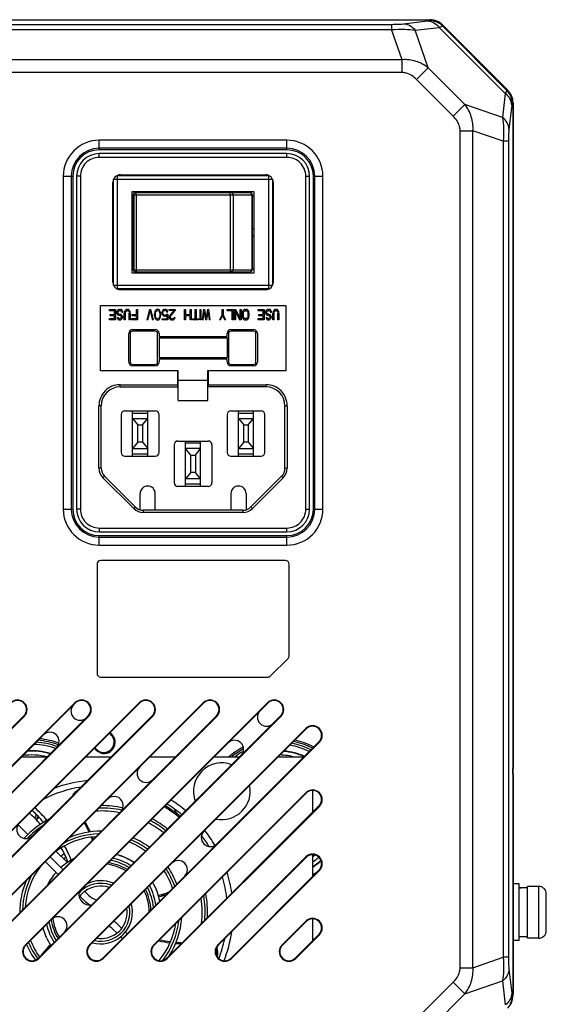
# Model space of a CAD drawing. Header units: millimetres. Extents: x 26 to 1030, y 460 to 962.
# Tile 15 of 15: x 913 to 983, y 532 to 662. Entities that reach past the tile are written whole.
import ezdxf

# ---------------------------------------------------------------- set-up
doc = ezdxf.new("R2010")
doc.units = ezdxf.units.MM
doc.header["$LTSCALE"] = 65.395
doc.layers.add('00_COMPONENTS', color=7, linetype='CONTINUOUS')

msp = doc.modelspace()

# ---------------------------------------------------------------- linework, layer by layer
at = {"layer": '00_COMPONENTS'}
for p, q in [((809.126, 662.45), (967.138, 662.45)), ((809.135, 662.422), (967.129, 662.422)), ((814.19, 661.836), (962.074, 661.836)), ((962.074, 661.836), (962.074, 661.139)), ((963.66, 661.905), (966.832, 662.285)), ((965.201, 661.051), (968.373, 661.432)), ((967.098, 662.349), (967.129, 662.422)), ((968.373, 661.432), (977.114, 652.691)), ((968.791, 661.648), (968.822, 661.721)), ((968.791, 661.648), (977.33, 653.109)), ((968.822, 661.721), (977.403, 653.139)), ((977.429, 653.153), (968.835, 661.747)), ((814.19, 661.139), (962.074, 661.139)), ((963.458, 657.153), (962.074, 661.139)), ((966.928, 656.078), (965.201, 661.051)), ((963.458, 657.153), (812.806, 657.153)), ((963.458, 655.456), (963.458, 657.153)), ((965.387, 654.537), (966.928, 656.078)), ((971.761, 651.246), (966.928, 656.078)), ((963.458, 655.456), (812.806, 655.456)), ((970.22, 649.705), (965.387, 654.537)), ((977.114, 652.691), (976.734, 649.519)), ((977.403, 653.139), (977.33, 653.109)), ((970.22, 649.705), (971.761, 651.246)), ((976.734, 649.519), (971.761, 651.246)), ((977.968, 651.15), (977.587, 647.978)), ((978.104, 651.446), (978.031, 651.416)), ((978.104, 651.446), (978.104, 533.453)), ((978.132, 651.456), (978.132, 563.45)), ((971.138, 647.776), (972.835, 647.776)), ((971.138, 537.124), (971.138, 647.776)), ((976.821, 646.391), (972.835, 647.776)), ((972.835, 537.124), (972.835, 647.776)), ((948.232, 646.515), (923.432, 646.515)), ((923.432, 645.25), (923.432, 646.515)), ((948.232, 645.25), (948.232, 646.515)), ((977.518, 646.391), (976.821, 646.391)), ((976.821, 646.391), (976.821, 538.508)), ((977.518, 646.391), (977.518, 538.508)), ((948.232, 645.446), (923.432, 645.446)), ((948.232, 645.25), (923.432, 645.25)), ((948.232, 644.75), (923.432, 644.75)), ((923.432, 644.25), (923.432, 644.75)), ((948.232, 644.25), (948.232, 644.75)), ((948.232, 644.25), (923.432, 644.25)), ((918.666, 641.75), (919.932, 641.75)), ((918.666, 641.75), (918.666, 597.75)), ((919.736, 641.75), (919.736, 597.75)), ((919.932, 641.75), (919.932, 597.75)), ((920.932, 641.75), (920.432, 641.75)), ((920.432, 641.75), (920.432, 597.75)), ((920.932, 641.75), (920.932, 597.75)), ((925.832, 641.85), (945.832, 641.85)), ((925.832, 626.85), (925.832, 641.85)), ((926.232, 641.95), (945.432, 641.95)), ((945.832, 626.85), (945.832, 641.85)), ((950.732, 641.75), (951.232, 641.75)), ((950.732, 597.75), (950.732, 641.75)), ((951.232, 597.75), (951.232, 641.75)), ((951.732, 641.75), (952.998, 641.75)), ((951.732, 597.75), (951.732, 641.75)), ((951.928, 597.75), (951.928, 641.75)), ((952.998, 597.75), (952.998, 641.75)), ((925.232, 627.75), (925.232, 640.95)), ((925.332, 641.35), (946.332, 641.35)), ((925.332, 627.35), (925.332, 641.35)), ((946.332, 641.35), (946.332, 627.35)), ((946.432, 640.95), (946.432, 627.75)), ((927.782, 639.75), (943.882, 639.75)), ((927.782, 628.95), (927.782, 639.75)), ((927.923, 639.3), (943.661, 639.3)), ((927.923, 629.4), (927.923, 639.3)), ((927.997, 639.3), (927.997, 629.4)), ((928.223, 639.6), (943.37, 639.6)), ((928.291, 639.6), (928.296, 639.6)), ((928.315, 639.3), (928.315, 629.4)), ((928.682, 639.75), (928.682, 639.6)), ((929.832, 639.6), (929.832, 639.75)), ((931.432, 639.75), (931.432, 639.6)), ((932.482, 639.6), (932.482, 639.75)), ((933.382, 639.6), (933.382, 639.75)), ((937.963, 639.7), (933.632, 639.7)), ((933.632, 639.6), (933.632, 639.7)), ((934.632, 639.7), (934.632, 639.75)), ((934.832, 639.7), (934.832, 639.75)), ((936.832, 639.7), (936.832, 639.75)), ((937.032, 639.7), (937.032, 639.75)), ((937.963, 639.7), (937.963, 639.6)), ((938.114, 639.6), (938.082, 639.75)), ((940.716, 639.3), (940.716, 629.4)), ((940.814, 639.6), (940.782, 639.75)), ((941.125, 639.3), (941.125, 629.4)), ((943.587, 639.3), (943.587, 629.4)), ((943.661, 639.3), (943.661, 629.4)), ((943.661, 639.15), (943.882, 639.15)), ((943.882, 639.75), (943.882, 628.95)), ((927.923, 638.05), (927.782, 638.05)), ((927.782, 634.85), (927.923, 634.85)), ((943.661, 634.85), (943.882, 634.85)), ((927.923, 633.85), (927.782, 633.85)), ((943.882, 633.85), (943.661, 633.85)), ((927.923, 630.65), (927.782, 630.65)), ((943.882, 628.95), (927.782, 628.95)), ((927.923, 629.4), (943.661, 629.4)), ((928.223, 629.1), (943.37, 629.1)), ((928.682, 629.1), (928.682, 628.95)), ((929.832, 628.95), (929.832, 629.1)), ((931.432, 629.1), (931.432, 628.95)), ((932.482, 629.1), (932.482, 628.95)), ((933.382, 629.1), (933.382, 628.95)), ((933.632, 629), (933.632, 629.1)), ((933.632, 629), (937.963, 629)), ((934.632, 629), (934.632, 628.95)), ((934.832, 628.95), (934.832, 629)), ((936.832, 628.95), (936.832, 629)), ((937.032, 629), (937.032, 628.95)), ((937.963, 629.1), (937.963, 629)), ((938.114, 629.1), (938.082, 628.95)), ((940.814, 629.1), (940.782, 628.95)), ((943.661, 629.55), (943.882, 629.55)), ((925.332, 627.35), (946.332, 627.35)), ((945.832, 626.85), (925.832, 626.85)), ((945.432, 626.75), (926.232, 626.75)), ((923.582, 624.65), (948.082, 624.65)), ((923.582, 616.05), (923.582, 624.65)), ((948.082, 624.625), (923.582, 624.625)), ((924.782, 624.15), (925.569, 624.15)), ((924.782, 623.971), (924.782, 624.15)), ((925.438, 623.971), (924.782, 623.971)), ((924.869, 623.494), (925.438, 623.494)), ((924.869, 623.316), (924.869, 623.494)), ((925.438, 623.494), (925.438, 623.971)), ((925.569, 624.15), (925.569, 622.75)), ((925.788, 623.941), (925.744, 623.822)), ((925.744, 623.673), (925.744, 623.822)), ((925.744, 623.673), (925.788, 623.554)), ((925.876, 624.06), (925.788, 623.941)), ((925.788, 623.554), (925.876, 623.435)), ((925.963, 624.12), (925.876, 624.06)), ((925.876, 623.792), (925.919, 623.882)), ((925.876, 623.792), (925.876, 623.703)), ((925.919, 623.614), (925.876, 623.703)), ((925.919, 623.882), (925.985, 623.941)), ((925.985, 623.554), (925.919, 623.614)), ((926.073, 624.15), (925.963, 624.12)), ((925.985, 623.941), (926.073, 623.971)), ((926.073, 623.524), (925.985, 623.554)), ((926.073, 624.15), (926.248, 624.15)), ((926.248, 623.971), (926.073, 623.971)), ((926.073, 623.524), (926.204, 623.524)), ((926.291, 623.494), (926.204, 623.524)), ((926.357, 624.12), (926.248, 624.15)), ((926.248, 623.971), (926.335, 623.941)), ((926.379, 623.435), (926.291, 623.494)), ((926.335, 623.941), (926.401, 623.852)), ((926.466, 624.031), (926.357, 624.12)), ((926.401, 623.852), (926.423, 623.762)), ((926.554, 623.762), (926.423, 623.762)), ((926.532, 623.882), (926.466, 624.031)), ((926.554, 623.762), (926.532, 623.882)), ((926.751, 623.822), (926.729, 623.673)), ((926.729, 622.75), (926.729, 623.673)), ((926.794, 623.941), (926.751, 623.822)), ((926.882, 624.06), (926.794, 623.941)), ((926.86, 623.673), (926.882, 623.792)), ((926.86, 623.673), (926.86, 622.75)), ((926.969, 624.12), (926.882, 624.06)), ((926.882, 623.792), (926.926, 623.882)), ((926.926, 623.882), (926.991, 623.941)), ((927.079, 624.15), (926.969, 624.12)), ((926.991, 623.941), (927.079, 623.971)), ((927.079, 624.15), (927.166, 624.15)), ((927.166, 623.971), (927.079, 623.971)), ((927.276, 624.12), (927.166, 624.15)), ((927.166, 623.971), (927.254, 623.941)), ((927.254, 623.941), (927.319, 623.882)), ((927.363, 624.06), (927.276, 624.12)), ((927.319, 623.882), (927.363, 623.792)), ((927.451, 623.941), (927.363, 624.06)), ((927.363, 623.792), (927.385, 623.673)), ((927.385, 622.75), (927.385, 623.673)), ((927.494, 623.822), (927.451, 623.941)), ((927.516, 623.673), (927.494, 623.822)), ((927.516, 623.673), (927.516, 622.75)), ((927.779, 623.494), (928.348, 623.494)), ((927.779, 623.316), (927.779, 623.494)), ((928.348, 624.15), (928.479, 624.15)), ((928.348, 623.494), (928.348, 624.15)), ((928.479, 624.15), (928.479, 622.75)), ((930.054, 624.15), (929.704, 622.75)), ((929.835, 622.75), (930.141, 623.971)), ((930.054, 624.15), (930.229, 624.15)), ((930.141, 623.971), (930.448, 622.75)), ((930.579, 622.75), (930.229, 624.15)), ((930.776, 623.733), (930.754, 623.584)), ((930.754, 623.316), (930.754, 623.584)), ((930.798, 623.822), (930.776, 623.733)), ((930.841, 623.941), (930.798, 623.822)), ((930.907, 624.031), (930.841, 623.941)), ((930.863, 623.554), (930.885, 623.733)), ((930.863, 623.345), (930.863, 623.554)), ((930.885, 623.733), (930.973, 623.911)), ((931.016, 624.12), (930.907, 624.031)), ((930.973, 623.911), (931.038, 623.971)), ((931.148, 624.15), (931.016, 624.12)), ((931.038, 623.971), (931.148, 624.001)), ((931.279, 624.12), (931.148, 624.15)), ((931.148, 624.001), (931.257, 623.971)), ((931.257, 623.971), (931.323, 623.911)), ((931.388, 624.031), (931.279, 624.12)), ((931.323, 623.911), (931.41, 623.733)), ((931.454, 623.941), (931.388, 624.031)), ((931.41, 623.733), (931.432, 623.554)), ((931.432, 623.554), (931.432, 623.345)), ((931.498, 623.822), (931.454, 623.941)), ((931.519, 623.733), (931.498, 623.822)), ((931.541, 623.584), (931.519, 623.733)), ((931.541, 623.584), (931.541, 623.316)), ((931.76, 623.911), (931.716, 623.762)), ((931.716, 623.643), (931.716, 623.762)), ((931.716, 623.643), (931.76, 623.494)), ((931.826, 624.031), (931.76, 623.911)), ((931.76, 623.494), (931.826, 623.375)), ((931.935, 624.12), (931.826, 624.031)), ((931.826, 623.733), (931.848, 623.822)), ((931.826, 623.733), (931.826, 623.673)), ((931.848, 623.584), (931.826, 623.673)), ((931.848, 623.822), (931.891, 623.911)), ((931.891, 623.494), (931.848, 623.584)), ((931.891, 623.911), (931.957, 623.971)), ((931.957, 623.435), (931.891, 623.494)), ((932.044, 624.15), (931.935, 624.12)), ((931.957, 623.971), (932.044, 624.001)), ((932.044, 624.15), (932.176, 624.15)), ((932.176, 624.001), (932.044, 624.001)), ((932.285, 624.12), (932.176, 624.15)), ((932.176, 624.001), (932.263, 623.971)), ((932.263, 623.971), (932.329, 623.911)), ((932.351, 623.524), (932.263, 623.435)), ((932.394, 624.031), (932.285, 624.12)), ((932.329, 623.911), (932.373, 623.792)), ((932.351, 623.524), (932.504, 623.524)), ((932.504, 623.792), (932.373, 623.792)), ((932.46, 623.911), (932.394, 624.031)), ((932.504, 623.792), (932.46, 623.911)), ((932.504, 623.524), (932.504, 622.75)), ((932.679, 624.15), (933.466, 624.15)), ((932.679, 624.001), (932.679, 624.15)), ((933.291, 624.001), (932.679, 624.001)), ((933.291, 624.001), (932.744, 623.345)), ((932.854, 623.256), (933.466, 624.001)), ((933.466, 624.15), (933.466, 624.001)), ((934.691, 624.15), (934.823, 624.15)), ((934.691, 622.75), (934.691, 624.15)), ((934.823, 624.15), (934.823, 623.494)), ((934.823, 623.494), (935.435, 623.494)), ((935.435, 624.15), (935.566, 624.15)), ((935.435, 623.494), (935.435, 624.15)), ((935.566, 624.15), (935.566, 622.75)), ((936.091, 624.15), (936.223, 624.15)), ((936.091, 622.899), (936.091, 624.15)), ((936.223, 624.15), (936.223, 622.899)), ((936.748, 624.15), (936.879, 624.15)), ((936.748, 622.75), (936.748, 624.15)), ((936.879, 624.15), (936.879, 622.75)), ((937.229, 624.15), (937.054, 622.75)), ((937.185, 622.75), (937.316, 623.822)), ((937.229, 624.15), (937.404, 624.15)), ((937.316, 623.822), (937.491, 622.75)), ((937.579, 623.018), (937.404, 624.15)), ((937.754, 624.15), (937.579, 623.018)), ((937.666, 622.75), (937.841, 623.822)), ((937.754, 624.15), (937.929, 624.15)), ((937.841, 623.822), (937.973, 622.75)), ((938.104, 622.75), (937.929, 624.15)), ((939.679, 624.15), (939.81, 624.15)), ((939.679, 623.435), (939.679, 624.15)), ((939.81, 624.15), (939.81, 623.435)), ((940.335, 624.15), (941.123, 624.15)), ((940.335, 623.971), (940.335, 624.15)), ((940.991, 623.971), (940.335, 623.971)), ((940.991, 622.75), (940.991, 623.971)), ((941.123, 624.15), (941.123, 622.75)), ((941.298, 624.15), (941.494, 624.15)), ((941.298, 622.75), (941.298, 624.15)), ((941.429, 623.941), (941.429, 622.75)), ((941.429, 623.941), (941.976, 622.75)), ((942.041, 622.928), (941.494, 624.15)), ((942.041, 624.15), (942.173, 624.15)), ((942.041, 622.928), (942.041, 624.15)), ((942.173, 624.15), (942.173, 622.75)), ((942.369, 623.822), (942.348, 623.673)), ((942.348, 623.226), (942.348, 623.673)), ((942.413, 623.941), (942.369, 623.822)), ((942.501, 624.06), (942.413, 623.941)), ((942.479, 623.673), (942.501, 623.792)), ((942.479, 623.226), (942.479, 623.673)), ((942.588, 624.12), (942.501, 624.06)), ((942.501, 623.792), (942.544, 623.882)), ((942.544, 623.882), (942.61, 623.941)), ((942.698, 624.15), (942.588, 624.12)), ((942.61, 623.941), (942.698, 623.971)), ((942.698, 624.15), (942.873, 624.15)), ((942.698, 623.971), (942.873, 623.971)), ((942.982, 624.12), (942.873, 624.15)), ((942.873, 623.971), (942.96, 623.941)), ((942.96, 623.941), (943.026, 623.882)), ((943.069, 624.06), (942.982, 624.12)), ((943.026, 623.882), (943.069, 623.792)), ((943.157, 623.941), (943.069, 624.06)), ((943.069, 623.792), (943.091, 623.673)), ((943.091, 623.673), (943.091, 623.226)), ((943.201, 623.822), (943.157, 623.941)), ((943.223, 623.673), (943.201, 623.822)), ((943.223, 623.673), (943.223, 623.226)), ((944.448, 624.15), (945.235, 624.15)), ((944.448, 623.971), (944.448, 624.15)), ((945.104, 623.971), (944.448, 623.971)), ((944.535, 623.494), (945.104, 623.494)), ((944.535, 623.316), (944.535, 623.494)), ((945.104, 623.494), (945.104, 623.971)), ((945.235, 624.15), (945.235, 622.75)), ((945.454, 623.941), (945.41, 623.822)), ((945.41, 623.673), (945.41, 623.822)), ((945.41, 623.673), (945.454, 623.554)), ((945.541, 624.06), (945.454, 623.941)), ((945.454, 623.554), (945.541, 623.435)), ((945.629, 624.12), (945.541, 624.06)), ((945.541, 623.792), (945.585, 623.882)), ((945.541, 623.792), (945.541, 623.703)), ((945.585, 623.614), (945.541, 623.703)), ((945.585, 623.882), (945.651, 623.941)), ((945.651, 623.554), (945.585, 623.614)), ((945.738, 624.15), (945.629, 624.12)), ((945.651, 623.941), (945.738, 623.971)), ((945.738, 623.524), (945.651, 623.554)), ((945.738, 624.15), (945.913, 624.15)), ((945.913, 623.971), (945.738, 623.971)), ((945.738, 623.524), (945.869, 623.524)), ((945.957, 623.494), (945.869, 623.524)), ((946.023, 624.12), (945.913, 624.15)), ((945.913, 623.971), (946.001, 623.941)), ((946.044, 623.435), (945.957, 623.494)), ((946.001, 623.941), (946.066, 623.852)), ((946.132, 624.031), (946.023, 624.12)), ((946.066, 623.852), (946.088, 623.762)), ((946.219, 623.762), (946.088, 623.762)), ((946.198, 623.882), (946.132, 624.031)), ((946.219, 623.762), (946.198, 623.882)), ((946.416, 623.822), (946.394, 623.673)), ((946.394, 622.75), (946.394, 623.673)), ((946.46, 623.941), (946.416, 623.822)), ((946.548, 624.06), (946.46, 623.941)), ((946.526, 623.673), (946.548, 623.792)), ((946.526, 623.673), (946.526, 622.75)), ((946.635, 624.12), (946.548, 624.06)), ((946.548, 623.792), (946.591, 623.882)), ((946.591, 623.882), (946.657, 623.941)), ((946.744, 624.15), (946.635, 624.12)), ((946.657, 623.941), (946.744, 623.971)), ((946.744, 624.15), (946.832, 624.15)), ((946.832, 623.971), (946.744, 623.971)), ((946.941, 624.12), (946.832, 624.15)), ((946.832, 623.971), (946.919, 623.941)), ((946.919, 623.941), (946.985, 623.882)), ((947.029, 624.06), (946.941, 624.12)), ((946.985, 623.882), (947.029, 623.792)), ((947.116, 623.941), (947.029, 624.06)), ((947.029, 623.792), (947.051, 623.673)), ((947.051, 622.75), (947.051, 623.673)), ((947.16, 623.822), (947.116, 623.941)), ((947.182, 623.673), (947.16, 623.822)), ((947.182, 623.673), (947.182, 622.75)), ((948.082, 624.65), (948.082, 616.05)), ((924.782, 622.928), (925.438, 622.928)), ((924.782, 622.75), (924.782, 622.928)), ((925.569, 622.75), (924.782, 622.75)), ((925.438, 623.316), (924.869, 623.316)), ((925.438, 622.928), (925.438, 623.316)), ((925.81, 623.077), (925.941, 623.077)), ((925.81, 623.077), (925.832, 622.988)), ((925.832, 622.988), (925.898, 622.869)), ((925.876, 623.435), (925.963, 623.375)), ((925.898, 622.869), (925.985, 622.779)), ((925.963, 623.018), (925.941, 623.077)), ((925.963, 623.375), (926.073, 623.345)), ((926.007, 622.958), (925.963, 623.018)), ((925.985, 622.779), (926.094, 622.75)), ((926.073, 622.928), (926.007, 622.958)), ((926.204, 623.345), (926.073, 623.345)), ((926.073, 622.928), (926.204, 622.928)), ((926.204, 622.75), (926.094, 622.75)), ((926.204, 623.345), (926.269, 623.316)), ((926.269, 622.958), (926.204, 622.928)), ((926.204, 622.75), (926.291, 622.779)), ((926.269, 623.316), (926.335, 623.256)), ((926.335, 623.018), (926.269, 622.958)), ((926.291, 622.779), (926.379, 622.839)), ((926.335, 623.256), (926.357, 623.167)), ((926.357, 623.107), (926.335, 623.018)), ((926.357, 623.107), (926.357, 623.167)), ((926.466, 623.316), (926.379, 623.435)), ((926.379, 622.839), (926.466, 622.958)), ((926.488, 623.197), (926.466, 623.316)), ((926.466, 622.958), (926.488, 623.077)), ((926.488, 623.197), (926.488, 623.077)), ((926.86, 622.75), (926.729, 622.75)), ((927.516, 622.75), (927.385, 622.75)), ((927.691, 622.928), (928.348, 622.928)), ((927.691, 622.75), (927.691, 622.928)), ((928.479, 622.75), (927.691, 622.75)), ((928.348, 623.316), (927.779, 623.316)), ((928.348, 622.928), (928.348, 623.316)), ((929.835, 622.75), (929.704, 622.75)), ((930.579, 622.75), (930.448, 622.75)), ((930.754, 623.316), (930.776, 623.167)), ((930.776, 623.167), (930.798, 623.077)), ((930.798, 623.077), (930.841, 622.958)), ((930.841, 622.958), (930.907, 622.869)), ((930.885, 623.167), (930.863, 623.345)), ((930.973, 622.988), (930.885, 623.167)), ((930.907, 622.869), (931.016, 622.779)), ((931.038, 622.928), (930.973, 622.988)), ((931.016, 622.779), (931.148, 622.75)), ((931.148, 622.899), (931.038, 622.928)), ((931.257, 622.928), (931.148, 622.899)), ((931.148, 622.75), (931.279, 622.779)), ((931.323, 622.988), (931.257, 622.928)), ((931.279, 622.779), (931.388, 622.869)), ((931.41, 623.167), (931.323, 622.988)), ((931.388, 622.869), (931.454, 622.958)), ((931.432, 623.345), (931.41, 623.167)), ((931.454, 622.958), (931.498, 623.077)), ((931.498, 623.077), (931.519, 623.167)), ((931.519, 623.167), (931.541, 623.316)), ((931.76, 622.899), (932.394, 622.899)), ((931.76, 622.75), (931.76, 622.899)), ((932.504, 622.75), (931.76, 622.75)), ((931.826, 623.375), (931.935, 623.286)), ((931.935, 623.286), (932.044, 623.256)), ((932.044, 623.405), (931.957, 623.435)), ((932.044, 623.405), (932.176, 623.405)), ((932.176, 623.256), (932.044, 623.256)), ((932.263, 623.435), (932.176, 623.405)), ((932.176, 623.256), (932.285, 623.286)), ((932.285, 623.286), (932.394, 623.375)), ((932.394, 622.899), (932.394, 623.375)), ((932.701, 623.256), (932.679, 623.137)), ((932.679, 623.077), (932.679, 623.137)), ((932.679, 623.077), (932.701, 622.958)), ((932.744, 623.345), (932.701, 623.256)), ((932.701, 622.958), (932.788, 622.839)), ((932.788, 622.839), (932.876, 622.779)), ((932.81, 623.137), (932.854, 623.256)), ((932.81, 623.137), (932.81, 623.077)), ((932.854, 622.988), (932.81, 623.077)), ((932.919, 622.928), (932.854, 622.988)), ((932.876, 622.779), (933.007, 622.75)), ((933.029, 622.899), (932.919, 622.928)), ((933.094, 622.75), (933.007, 622.75)), ((933.029, 622.899), (933.116, 622.899)), ((933.094, 622.75), (933.248, 622.779)), ((933.226, 622.928), (933.116, 622.899)), ((933.291, 622.988), (933.226, 622.928)), ((933.248, 622.779), (933.335, 622.839)), ((933.335, 623.077), (933.291, 622.988)), ((933.335, 623.077), (933.444, 623.077)), ((933.335, 622.839), (933.423, 622.958)), ((933.423, 622.958), (933.444, 623.077)), ((934.823, 622.75), (934.691, 622.75)), ((935.435, 623.316), (934.823, 623.316)), ((934.823, 623.316), (934.823, 622.75)), ((935.435, 622.75), (935.435, 623.316)), ((935.566, 622.75), (935.435, 622.75)), ((935.741, 622.899), (936.091, 622.899)), ((935.741, 622.75), (935.741, 622.899)), ((936.573, 622.75), (935.741, 622.75)), ((936.223, 622.899), (936.573, 622.899)), ((936.573, 622.899), (936.573, 622.75)), ((936.879, 622.75), (936.748, 622.75)), ((937.185, 622.75), (937.054, 622.75)), ((937.666, 622.75), (937.491, 622.75)), ((938.104, 622.75), (937.973, 622.75)), ((939.679, 623.435), (939.329, 622.75)), ((939.46, 622.75), (939.329, 622.75)), ((939.46, 622.75), (939.744, 623.316)), ((939.744, 623.316), (940.029, 622.75)), ((940.16, 622.75), (939.81, 623.435)), ((940.16, 622.75), (940.029, 622.75)), ((941.123, 622.75), (940.991, 622.75)), ((941.429, 622.75), (941.298, 622.75)), ((942.173, 622.75), (941.976, 622.75)), ((942.348, 623.226), (942.369, 623.077)), ((942.369, 623.077), (942.413, 622.958)), ((942.413, 622.958), (942.501, 622.839)), ((942.501, 623.107), (942.479, 623.226)), ((942.544, 623.018), (942.501, 623.107)), ((942.501, 622.839), (942.588, 622.779)), ((942.61, 622.958), (942.544, 623.018)), ((942.588, 622.779), (942.698, 622.75)), ((942.698, 622.928), (942.61, 622.958)), ((942.873, 622.928), (942.698, 622.928)), ((942.873, 622.75), (942.698, 622.75)), ((942.96, 622.958), (942.873, 622.928)), ((942.873, 622.75), (942.982, 622.779)), ((943.026, 623.018), (942.96, 622.958)), ((942.982, 622.779), (943.069, 622.839)), ((943.069, 623.107), (943.026, 623.018)), ((943.091, 623.226), (943.069, 623.107)), ((943.069, 622.839), (943.157, 622.958)), ((943.157, 622.958), (943.201, 623.077)), ((943.201, 623.077), (943.223, 623.226)), ((944.448, 622.928), (945.104, 622.928)), ((944.448, 622.75), (944.448, 622.928)), ((945.235, 622.75), (944.448, 622.75)), ((945.104, 623.316), (944.535, 623.316)), ((945.104, 622.928), (945.104, 623.316)), ((945.476, 623.077), (945.607, 623.077)), ((945.476, 623.077), (945.498, 622.988)), ((945.498, 622.988), (945.563, 622.869)), ((945.541, 623.435), (945.629, 623.375)), ((945.563, 622.869), (945.651, 622.779)), ((945.629, 623.018), (945.607, 623.077)), ((945.629, 623.375), (945.738, 623.345)), ((945.673, 622.958), (945.629, 623.018)), ((945.651, 622.779), (945.76, 622.75)), ((945.738, 622.928), (945.673, 622.958)), ((945.869, 623.345), (945.738, 623.345)), ((945.738, 622.928), (945.869, 622.928)), ((945.869, 622.75), (945.76, 622.75)), ((945.869, 623.345), (945.935, 623.316)), ((945.935, 622.958), (945.869, 622.928)), ((945.869, 622.75), (945.957, 622.779)), ((945.935, 623.316), (946.001, 623.256)), ((946.001, 623.018), (945.935, 622.958)), ((945.957, 622.779), (946.044, 622.839)), ((946.001, 623.256), (946.023, 623.167)), ((946.023, 623.107), (946.001, 623.018)), ((946.023, 623.107), (946.023, 623.167)), ((946.132, 623.316), (946.044, 623.435)), ((946.044, 622.839), (946.132, 622.958)), ((946.154, 623.197), (946.132, 623.316)), ((946.132, 622.958), (946.154, 623.077)), ((946.154, 623.197), (946.154, 623.077)), ((946.526, 622.75), (946.394, 622.75)), ((947.182, 622.75), (947.051, 622.75)), ((927.332, 617.175), (927.332, 620.975)), ((927.532, 620.975), (927.532, 617.175)), ((927.832, 621.475), (930.832, 621.475)), ((930.832, 621.275), (927.832, 621.275)), ((931.132, 617.175), (931.132, 620.975)), ((931.332, 620.975), (931.332, 620.575)), ((940.332, 620.575), (940.332, 620.975)), ((940.532, 620.975), (940.532, 617.175)), ((940.832, 621.475), (943.832, 621.475)), ((943.832, 621.275), (940.832, 621.275)), ((944.132, 617.175), (944.132, 620.975)), ((944.332, 620.975), (944.332, 617.175)), ((931.332, 620.575), (940.332, 620.575)), ((931.332, 620.375), (940.332, 620.375)), ((931.332, 620.375), (931.332, 617.775)), ((940.332, 620.375), (940.332, 617.775)), ((931.332, 617.775), (940.332, 617.775)), ((940.332, 617.575), (931.332, 617.575)), ((931.332, 617.575), (931.332, 617.175)), ((940.332, 617.175), (940.332, 617.575)), ((923.582, 616.075), (933.882, 616.075)), ((933.882, 616.05), (923.582, 616.05)), ((927.832, 616.875), (930.832, 616.875)), ((930.832, 616.675), (927.832, 616.675)), ((933.832, 613.9), (933.832, 616.05)), ((933.882, 612.125), (933.882, 616.075)), ((937.782, 616.075), (948.082, 616.075)), ((937.782, 612.125), (937.782, 616.075)), ((948.082, 616.05), (937.782, 616.05)), ((937.832, 616.05), (937.832, 613.9)), ((940.832, 616.875), (943.832, 616.875)), ((943.832, 616.675), (940.832, 616.675)), ((933.882, 614.775), (937.782, 614.775)), ((926.182, 614.2), (933.832, 614.2)), ((926.182, 613.9), (926.182, 614.2)), ((926.182, 613.9), (933.832, 613.9)), ((937.832, 614.2), (945.482, 614.2)), ((945.482, 613.9), (937.832, 613.9)), ((945.482, 613.9), (945.482, 614.2)), ((933.882, 612.125), (937.782, 612.125)), ((923.682, 611.4), (923.382, 611.4)), ((923.382, 603.171), (923.382, 611.4)), ((923.682, 603.171), (923.682, 611.4)), ((926.832, 610.75), (930.832, 610.75)), ((927.832, 604.75), (927.832, 610.75)), ((929.832, 604.75), (929.832, 610.75)), ((940.832, 610.75), (944.832, 610.75)), ((941.832, 604.75), (941.832, 610.75)), ((943.832, 604.75), (943.832, 610.75)), ((947.982, 611.4), (948.282, 611.4)), ((947.982, 603.171), (947.982, 611.4)), ((948.282, 611.4), (948.282, 603.171)), ((926.332, 610.25), (926.332, 605.25)), ((927.832, 610.45), (929.832, 610.45)), ((927.832, 609.75), (929.832, 609.75)), ((927.832, 609.75), (928.532, 608.9)), ((929.132, 608.9), (929.832, 609.75)), ((931.332, 605.25), (931.332, 610.25)), ((940.332, 610.25), (940.332, 605.25)), ((941.832, 610.45), (943.832, 610.45)), ((941.832, 609.75), (943.832, 609.75)), ((941.832, 609.75), (942.532, 608.9)), ((943.132, 608.9), (943.832, 609.75)), ((945.332, 605.25), (945.332, 610.25)), ((928.532, 608.9), (929.132, 608.9)), ((928.532, 606.6), (928.532, 608.9)), ((929.132, 608.9), (929.132, 606.6)), ((942.532, 608.9), (943.132, 608.9)), ((942.532, 606.6), (942.532, 608.9)), ((943.132, 608.9), (943.132, 606.6)), ((928.532, 606.6), (927.832, 605.75)), ((929.132, 606.6), (928.532, 606.6)), ((929.132, 606.6), (929.832, 605.75)), ((933.832, 606.75), (937.832, 606.75)), ((934.832, 600.75), (934.832, 606.75)), ((936.832, 600.75), (936.832, 606.75)), ((942.532, 606.6), (941.832, 605.75)), ((943.132, 606.6), (942.532, 606.6)), ((943.132, 606.6), (943.832, 605.75)), ((927.832, 605.75), (929.832, 605.75)), ((933.332, 606.25), (933.332, 601.25)), ((936.832, 606.45), (934.832, 606.45)), ((936.832, 605.75), (934.832, 605.75)), ((935.532, 604.9), (934.832, 605.75)), ((936.132, 604.9), (936.832, 605.75)), ((938.332, 606.25), (938.332, 601.25)), ((941.832, 605.75), (943.832, 605.75)), ((926.832, 604.75), (930.832, 604.75)), ((927.832, 605.05), (929.832, 605.05)), ((935.532, 604.9), (936.132, 604.9)), ((935.532, 602.6), (935.532, 604.9)), ((936.132, 604.9), (936.132, 602.6)), ((940.832, 604.75), (944.832, 604.75)), ((941.832, 605.05), (943.832, 605.05)), ((923.682, 603.171), (923.382, 603.171)), ((947.982, 603.171), (948.282, 603.171)), ((924.121, 602.11), (923.909, 601.898)), ((923.909, 601.898), (927.98, 597.827)), ((928.193, 598.039), (924.121, 602.11)), ((935.532, 602.6), (934.832, 601.75)), ((936.832, 601.75), (934.832, 601.75)), ((936.132, 602.6), (935.532, 602.6)), ((936.832, 601.75), (936.132, 602.6)), ((947.543, 602.11), (943.471, 598.039)), ((943.683, 597.827), (947.755, 601.898)), ((947.543, 602.11), (947.755, 601.898)), ((937.832, 600.75), (933.832, 600.75)), ((936.832, 601.05), (934.832, 601.05)), ((928.832, 597.66), (928.832, 599.8)), ((930.832, 597.6), (930.832, 599.8)), ((940.832, 599.8), (940.832, 597.6)), ((942.832, 599.8), (942.832, 597.66)), ((918.666, 597.75), (919.932, 597.75)), ((920.932, 597.75), (920.432, 597.75)), ((928.193, 598.039), (927.98, 597.827)), ((942.411, 597.6), (929.253, 597.6)), ((929.253, 597.6), (929.253, 597.3)), ((942.411, 597.6), (942.411, 597.3)), ((943.471, 598.039), (943.683, 597.827)), ((950.732, 597.75), (951.232, 597.75)), ((951.732, 597.75), (952.998, 597.75)), ((942.411, 597.3), (929.253, 597.3)), ((923.432, 595.25), (948.232, 595.25)), ((923.432, 595.25), (923.432, 594.75)), ((948.232, 594.75), (948.232, 595.25)), ((923.432, 594.75), (948.232, 594.75)), ((923.432, 594.25), (948.232, 594.25)), ((923.432, 592.984), (923.432, 594.25)), ((923.432, 594.054), (948.232, 594.054)), ((948.232, 592.984), (948.232, 594.25)), ((923.432, 592.984), (948.232, 592.984)), ((948.032, 590.95), (923.632, 590.95)), ((923.132, 590.45), (923.132, 576.05)), ((948.532, 578.357), (948.532, 590.45)), ((946.078, 575.696), (948.385, 578.003)), ((923.632, 575.55), (945.725, 575.55)), ((888.204, 540.147), (920.204, 572.147)), ((888.254, 540.097), (920.254, 572.097)), ((896.69, 540.147), (928.69, 572.147)), ((896.739, 540.097), (928.739, 572.097)), ((905.175, 540.147), (937.175, 572.147)), ((905.225, 540.097), (937.225, 572.097)), ((913.66, 540.147), (945.66, 572.147)), ((913.71, 540.097), (945.71, 572.097)), ((881.466, 538.4), (913.466, 570.4)), ((913.515, 570.351), (881.515, 538.351)), ((889.951, 538.4), (921.951, 570.4)), ((922.001, 570.351), (890.001, 538.351)), ((898.436, 538.4), (930.436, 570.4)), ((930.486, 570.351), (898.486, 538.351)), ((906.922, 538.4), (938.922, 570.4)), ((938.971, 570.351), (906.971, 538.351)), ((915.407, 538.4), (947.407, 570.4)), ((947.456, 570.351), (915.456, 538.351)), ((922.146, 540.147), (950.734, 568.735)), ((922.195, 540.097), (950.783, 568.686)), ((952.48, 566.989), (923.892, 538.4)), ((952.53, 566.939), (923.942, 538.351)), ((916.501, 564.95), (913.106, 564.95)), ((916.032, 565.664), (916.032, 565.611)), ((924.986, 564.95), (921.592, 564.95)), ((933.471, 564.95), (930.077, 564.95)), ((941.956, 564.95), (938.562, 564.95)), ((950.442, 564.95), (947.048, 564.95)), ((948.632, 565.664), (948.632, 565.611)), ((978.111, 562.79), (978.111, 563.45)), ((978.132, 562.65), (978.132, 533.692)), ((919.995, 560.044), (919.89, 559.862)), ((919.9, 559.88), (919.91, 559.874)), ((919.985, 560.026), (920.034, 559.998)), ((919.997, 560.043), (919.995, 560.044)), ((919.997, 560.043), (919.995, 560.044)), ((930.631, 540.147), (950.734, 560.25)), ((930.68, 540.097), (950.783, 560.2)), ((951.632, 560.55), (951.632, 557.655)), ((952.48, 558.503), (932.377, 538.4)), ((952.53, 558.454), (932.427, 538.351)), ((913.991, 554.729), (912.707, 556.014)), ((919.209, 551.021), (917.709, 552.521)), ((951.632, 552.064), (951.632, 549.169)), ((916.287, 551.159), (917.984, 549.462)), ((918.621, 550.1), (916.924, 551.797)), ((939.116, 540.147), (950.734, 551.764)), ((939.166, 540.097), (950.783, 551.715)), ((952.48, 550.018), (940.863, 538.4)), ((952.53, 549.968), (940.912, 538.351)), ((978.932, 548.2), (978.132, 548.2)), ((978.932, 540.7), (978.932, 548.2)), ((922.04, 546.68), (921.493, 547.228)), ((931.238, 546.678), (931.68, 546.795)), ((981.532, 547.875), (980.032, 547.875)), ((980.032, 541.028), (980.032, 547.872)), ((981.532, 541.025), (981.532, 547.875)), ((982.532, 542.025), (982.532, 546.875)), ((920.855, 546.591), (921.403, 546.043)), ((931.288, 546.5), (931.728, 546.618)), ((926.412, 542.309), (925.864, 542.856)), ((947.601, 540.147), (950.734, 543.279)), ((947.651, 540.097), (950.783, 543.23)), ((951.632, 543.579), (951.632, 540.684)), ((925.227, 542.219), (925.775, 541.671)), ((927.106, 541.614), (926.872, 541.849)), ((952.48, 541.533), (949.348, 538.4)), ((952.53, 541.483), (949.397, 538.351)), ((926.235, 541.211), (926.469, 540.977)), ((951.632, 540.95), (951.897, 540.95)), ((978.932, 540.7), (978.132, 540.7)), ((980.032, 541.2), (978.932, 541.2)), ((981.532, 541.025), (980.032, 541.025)), ((917.049, 540.042), (917.034, 540.064)), ((938.957, 539.802), (938.958, 539.803)), ((938.957, 539.802), (938.958, 539.803)), ((972.835, 537.124), (976.821, 538.508)), ((977.518, 538.508), (976.821, 538.508)), ((971.138, 537.124), (972.835, 537.124)), ((977.587, 536.921), (977.968, 533.749)), ((965.387, 530.362), (970.22, 535.194)), ((970.22, 535.194), (971.761, 533.654)), ((971.76, 533.653), (976.734, 535.381)), ((976.734, 535.381), (977.114, 532.208)), ((966.928, 528.821), (971.76, 533.653)), ((978.031, 533.483), (978.104, 533.453))]:
    msp.add_line(p, q, dxfattribs=at)
for centre, radius, start, end in [((967.093, 659.937), 2.412, 79.93846, 89.85954), ((967.138, 660.05), 2.4, 45, 90), ((967.086, 659.933), 2.418, 45.15647, 60.00213), ((984.878, 649.427), 8.422, 156.67359, 157.1992), ((975.615, 651.404), 2.418, 29.99699, 44.84324), ((975.732, 651.456), 2.4, 0, 45), ((981.416, 650.737), 3.473, 172.39415, 173.17489), ((975.619, 651.41), 2.412, 0.14073, 10.06118), ((923.432, 641.75), 4.766, 90, 180), ((948.232, 641.75), 4.766, 0, 90), ((923.432, 641.75), 3.696, 90, 180), ((923.432, 641.75), 3.5, 90, 180), ((923.432, 641.75), 3, 90, 180), ((948.232, 641.75), 3.696, 0, 90), ((948.232, 641.75), 3.5, 0, 90), ((948.232, 641.75), 3, 0, 90), ((923.432, 641.75), 2.5, 89.99965, 180.00012), ((948.232, 641.75), 2.5, 359.99965, 90.00012), ((926.232, 640.95), 1, 90, 180), ((945.432, 640.95), 1, 0, 90), ((945.832, 641.35), 0.5, 85.52345, 90), ((925.832, 641.35), 0.5, 175.52335, 180), ((928.223, 639.3), 0.3, 90, 180), ((928.296, 639.305), 0.295, 99.28043, 103.89785), ((928.296, 639.302), 0.297, 90.00495, 99.2743), ((928.223, 629.4), 0.3, 180, 270), ((926.232, 627.75), 1, 180, 270), ((945.432, 627.75), 1, 270, 0), ((925.832, 627.35), 0.5, 265.5235, 270), ((945.832, 627.35), 0.5, 355.52361, 0), ((927.832, 620.975), 0.5, 90, 180), ((927.832, 620.975), 0.3, 90, 180), ((930.832, 620.975), 0.5, 0, 90), ((930.832, 620.975), 0.3, 0, 90), ((940.832, 620.975), 0.5, 90, 180), ((940.832, 620.975), 0.3, 90, 180), ((943.832, 620.975), 0.5, 0, 90), ((943.832, 620.975), 0.3, 0, 90), ((927.832, 617.175), 0.5, 180, 270), ((927.832, 617.175), 0.3, 180, 270), ((930.832, 617.175), 0.5, 270, 0), ((930.832, 617.175), 0.3, 270, 0), ((940.832, 617.175), 0.5, 180, 270), ((940.832, 617.175), 0.3, 180, 270), ((943.832, 617.175), 0.5, 270, 0), ((943.832, 617.175), 0.3, 270, 0), ((926.182, 611.4), 2.8, 89.99994, 180.00018), ((926.182, 611.4), 2.5, 90, 180), ((945.482, 611.4), 2.8, 359.99994, 90.00018), ((945.482, 611.4), 2.5, 0, 90), ((926.832, 610.25), 0.5, 90, 180), ((930.832, 610.25), 0.5, 0, 90), ((940.832, 610.25), 0.5, 90, 180), ((944.832, 610.25), 0.5, 0, 90), ((933.832, 606.25), 0.5, 90, 180), ((937.832, 606.25), 0.5, 0, 90), ((926.832, 605.25), 0.5, 180, 270), ((930.832, 605.25), 0.5, 270, 0), ((940.832, 605.25), 0.5, 180, 270), ((944.832, 605.25), 0.5, 270, 0), ((925.182, 603.171), 1.8, 179.99968, 225.00096), ((925.182, 603.171), 1.5, 180, 225), ((946.482, 603.171), 1.5, 315, 0), ((946.482, 603.171), 1.8, 314.99968, 0.00096), ((929.832, 599.8), 1, 0, 180), ((933.832, 601.25), 0.5, 180, 270), ((937.832, 601.25), 0.5, 270, 0), ((941.832, 599.8), 1, 0, 180), ((923.432, 597.75), 4.766, 180, 270), ((923.432, 597.75), 3.696, 180, 270), ((923.432, 597.75), 3.5, 180, 270), ((923.432, 597.75), 3, 180, 270), ((923.432, 597.75), 2.5, 179.99965, 270.00012), ((929.253, 599.1), 1.8, 224.99968, 270.00096), ((929.253, 599.1), 1.5, 225, 270), ((942.411, 599.1), 1.5, 270, 315), ((942.411, 599.1), 1.8, 269.99968, 315.00096), ((948.232, 597.75), 4.766, 270, 0), ((948.232, 597.75), 3.696, 270, 0), ((948.232, 597.75), 3.5, 270, 0), ((948.232, 597.75), 3, 270, 0), ((948.232, 597.75), 2.5, 269.99988, 0.00012), ((923.632, 590.45), 0.5, 90, 180), ((948.032, 590.45), 0.5, 0, 90), ((948.032, 578.357), 0.5, 315, 0), ((923.632, 576.05), 0.5, 180, 270), ((945.725, 576.05), 0.5, 270, 315), ((912.617, 571.249), 1.27, 315, 135), ((912.617, 571.249), 1.2, 315, 135), ((920.89, 571.037), 1.2, 135, 315), ((921.102, 571.249), 1.27, 315, 135), ((921.102, 571.249), 1.2, 315, 135), ((929.588, 571.249), 1.27, 315, 135), ((929.588, 571.249), 1.2, 315, 135), ((938.073, 571.249), 1.27, 315, 135), ((938.073, 571.249), 1.2, 315, 135), ((946.558, 571.249), 1.27, 315, 135), ((946.558, 571.249), 1.2, 315, 135), ((945.547, 570.238), 1.2, 135, 315), ((951.632, 567.837), 1.27, 315, 135), ((951.632, 567.837), 1.2, 315, 135), ((916.909, 567.056), 1.2, 315, 135), ((924.032, 566.95), 1.465, 212.69542, 57.28214), ((924.032, 566.95), 1.365, 211.77071, 58.20253), ((924.032, 566.95), 1.5, 255, 56.97936), ((924.032, 566.95), 1.4, 255, 57.84814), ((914.532, 557.45), 9.2, 70.16568, 88.32847), ((914.532, 557.45), 9.5, 69.41332, 86.64234), ((914.532, 557.45), 9.773, 69.16883, 85.26352), ((914.532, 557.45), 10, 69.22554, 84.15088), ((941.305, 565.995), 1.2, 315, 134.99991), ((947.132, 557.45), 10, 117.81329, 131.38906), ((947.132, 557.45), 9.2, 63.79444, 80.66985), ((947.132, 557.45), 9.5, 63.17628, 79.37338), ((947.132, 557.45), 9.773, 62.47661, 78.30011), ((947.132, 557.45), 10, 62.2365, 77.43892), ((914.532, 557.45), 7.8, 75.09897, 99.02395), ((914.532, 557.45), 8.3, 73.11699, 94.51607), ((914.532, 557.45), 8.35, 72.9391, 94.1235), ((947.132, 557.45), 9.773, 118.3252, 129.80242), ((947.132, 557.45), 9.5, 120, 127.85475), ((947.132, 557.45), 7.8, 74.11829, 88.45189), ((947.132, 557.45), 8.3, 65.92023, 85.26438), ((947.132, 557.45), 8.35, 65.79035, 84.96372), ((929.637, 562.813), 1.2, 135, 315), ((939.634, 560.45), 3.75, 69.24853, 200.7405), ((977.632, 562.65), 0.5, 0, 18.83968), ((923.634, 544.45), 16.762, 98.88779, 117.03413), ((923.634, 544.45), 17.5, 95.70142, 110.68903), ((939.634, 560.45), 3.75, 258.33428, 11.64897), ((921.259, 559.193), 1.524, 115.51327, 146.02805), ((925.395, 558.57), 1.2, 315, 135.0002), ((951.632, 559.352), 1.27, 315, 135), ((951.632, 559.352), 1.2, 315, 135), ((923.634, 544.45), 14.103, 78.08114, 89.81565), ((923.634, 544.45), 16.457, 51.03188, 58.85061), ((923.634, 544.45), 16.762, 50.27186, 58.59775), ((923.634, 544.45), 17.5, 50.045, 58.02398), ((902.132, 544.2), 18, 41.2894, 47.90503), ((902.132, 544.2), 18.5, 41.0736, 47.82908), ((914.532, 557.45), 0.6, 301.85444, 351.57086), ((902.132, 544.2), 19, 40.82171, 47.75027), ((914.532, 557.45), 0.875, 305.57355, 339.11389), ((923.634, 544.45), 13.394, 79.26694, 92.92151), ((923.634, 544.45), 13.788, 78.3473, 91.14617), ((936.032, 559.1), 2.85, 200.68669, 215.15568), ((930.115, 552.477), 5.956, 49.29955, 51.06504), ((930.15, 552.506), 6.095, 49.24372, 51.03188), ((913.727, 555.388), 1.2, 135, 315), ((923.634, 544.45), 13.788, 124.20062, 134.9478), ((923.634, 544.45), 14.103, 118.7514, 133.16883), ((914.532, 557.45), 0.975, 306.39543, 336.51017), ((904.983, 547.14), 18.844, 24.83334, 29.13442), ((904.883, 547.099), 19.108, 24.67179, 29.22989), ((923.634, 544.45), 13.394, 51.60126, 62.10971), ((923.634, 544.45), 13.788, 51.41244, 61.60765), ((923.634, 544.45), 14.103, 51.26825, 61.22126), ((923.634, 544.45), 14.094, 133.16766, 136.12567), ((923.634, 544.45), 10.365, 91.68743, 118.5295), ((923.634, 544.45), 10.717, 89.71872, 113.06791), ((938.123, 554.328), 1.2, 135, 315), ((923.634, 544.45), 16.762, 31.23812, 37.32061), ((923.634, 544.45), 17.5, 30.37101, 38.23212), ((923.634, 544.45), 10.014, 93.86358, 128.17048), ((902.132, 544.2), 19, 22.09591, 28.41536), ((904.983, 547.14), 18.844, 21.37462, 22.60312), ((904.9, 547.106), 19.089, 21.5809, 22.47137), ((923.634, 544.45), 10.014, 53.84659, 68.174), ((923.634, 544.45), 10.365, 53.54456, 67.34105), ((923.634, 544.45), 10.717, 53.26101, 66.57423), ((914.532, 557.45), 6.75, 304.42339, 309.20016), ((902.132, 544.2), 18.5, 21.84805, 28.37209), ((923.634, 544.45), 7.924, 56.20915, 74.82626), ((923.634, 544.45), 7.924, 74.82626, 74.82834), ((951.632, 550.866), 1.27, 315, 135), ((951.632, 550.866), 1.2, 315, 135), ((947.132, 557.45), 7.25, 308.38049, 311.55149), ((923.634, 544.45), 10.014, 141.82952, 176.13642), ((923.634, 544.45), 7.924, 117.12191, 131.73795), ((914.532, 557.45), 7.25, 305.16127, 308.21555), ((914.532, 557.45), 7.8, 305.85875, 307.129), ((923.634, 544.45), 6.4, 58.92397, 83.00114), ((923.634, 544.45), 6.634, 58.42435, 81.43789), ((923.634, 544.45), 6.985, 57.73679, 79.34674), ((923.634, 544.45), 7.337, 57.11563, 77.48925), ((923.634, 544.45), 7.924, 56.20652, 56.20915), ((933.88, 550.085), 1.2, 315, 135), ((947.132, 557.45), 8.3, 302.83392, 312.4836), ((947.132, 557.45), 7.8, 305.24395, 312.96475), ((947.132, 557.45), 8.35, 302.61675, 312.34315), ((923.634, 544.45), 10.365, 151.41363, 178.32475), ((923.634, 544.45), 7.924, 138.26158, 152.86858), ((923.679, 544.41), 7.984, 141.18485, 143.00561), ((923.634, 544.45), 10.014, 18.54117, 33.1235), ((923.634, 544.45), 10.365, 19.50484, 33.53223), ((923.634, 544.45), 10.717, 20.39988, 33.91477), ((923.634, 544.45), 17.5, 8.28681, 17.55607), ((947.132, 557.45), 9.2, 299.29082, 304.28309), ((923.634, 544.45), 10.717, 156.93209, 180.28128), ((923.634, 544.45), 7.924, 152.86858, 152.87809), ((923.591, 544.474), 7.875, 151.03468, 152.88715), ((923.596, 544.471), 7.881, 149.9993, 151.0348), ((923.597, 544.471), 7.882, 149.04735, 149.99932), ((923.596, 544.471), 7.881, 147.71761, 149.04737), ((923.591, 544.474), 7.875, 146.27558, 147.71764), ((923.602, 544.467), 7.888, 144.3921, 146.27423), ((923.645, 544.437), 7.94, 143.00591, 144.39253), ((923.634, 544.45), 3.831, 68.71146, 139.68447), ((923.634, 544.45), 4.182, 66.60869, 115.42871), ((923.634, 544.45), 7.924, 10.73213, 29.92832), ((923.634, 544.45), 16.762, 6.37571, 16.25626), ((922.213, 546.903), 1.5, 171.8699, 278.1301), ((923.634, 544.45), 3.508, 127.6184, 142.3816), ((923.634, 544.45), 3.479, 71.26655, 127.55755), ((923.634, 544.45), 6.4, 0.79423, 26.20706), ((923.634, 544.45), 6.634, 2.73272, 26.90002), ((923.634, 544.45), 6.985, 5.30664, 27.83948), ((923.634, 544.45), 7.337, 7.55595, 28.68702), ((930.158, 552.519), 5.923, 284.892, 287.17484), ((930.15, 552.506), 6.095, 285, 290.62979), ((930.157, 552.519), 5.923, 287.17826, 294.686), ((923.634, 544.45), 14.103, 357.10763, 10.13351), ((981.532, 546.875), 1, 0, 90), ((923.634, 544.45), 3.479, 142.44245, 144.99737), ((923.634, 548.274), 3.155, 225, 245.37492), ((923.634, 548.274), 2.253, 225, 256.1313), ((923.634, 544.45), 4.182, 321.18626, 15.46952), ((923.634, 544.45), 13.394, 353.64434, 7.99002), ((923.634, 544.45), 13.788, 355.6346, 9.21404), ((923.634, 544.45), 3.831, 257.55482, 12.44518), ((923.634, 544.45), 3.479, 322.44245, 8.68199), ((923.634, 544.45), 7.337, 192.50846, 212.88312), ((923.634, 544.45), 6.985, 190.66049, 212.26226), ((923.634, 544.45), 6.634, 188.55464, 211.57727), ((917.97, 542.66), 1.2, 315, 135), ((923.634, 544.45), 6.4, 187.23095, 211.07664), ((923.634, 540.626), 3.155, 45, 56.77392), ((923.634, 544.45), 10.014, 320.40745, 351.39294), ((923.634, 544.45), 10.365, 322.11446, 353.93478), ((923.634, 544.45), 10.717, 327.47672, 356.20634), ((951.632, 542.381), 1.27, 315, 135), ((951.632, 542.381), 1.2, 315, 135), ((923.634, 544.45), 7.924, 195.17149, 213.6889), ((923.634, 544.45), 3.479, 261.32354, 307.55755), ((923.634, 540.626), 2.253, 45, 61.60091), ((923.634, 544.45), 3.508, 307.6184, 322.3816), ((923.634, 544.45), 4.154, 308.77109, 321.22891), ((923.634, 544.45), 17.5, 338.61293, 351.50277), ((981.532, 542.025), 1, 270, 0), ((923.634, 544.45), 10.717, 203.42577, 216.15682), ((923.634, 544.45), 10.365, 202.65378, 216.39292), ((923.634, 544.45), 10.014, 201.826, 216.15341), ((923.634, 544.45), 4.182, 254.5246, 308.81374), ((935.302, 559.346), 19.09, 257.81409, 262.46838), ((935.289, 559.257), 18.844, 258.09813, 262.61058), ((935.303, 559.36), 19.104, 264.67866, 266.88893), ((935.289, 559.257), 18.844, 264.82619, 267.33779), ((923.634, 544.45), 16.762, 338.60473, 347.95927), ((914.558, 539.249), 1.27, 135, 315), ((914.558, 539.249), 1.2, 135, 315), ((930.698, 526.899), 19.086, 140.83784, 141.87574), ((930.696, 526.9), 19.084, 135.98582, 140.83713), ((923.634, 544.45), 7.924, 213.6889, 213.79348), ((923.044, 539.249), 1.27, 135, 315), ((923.044, 539.249), 1.2, 135, 315), ((931.529, 539.249), 1.27, 135, 315), ((931.529, 539.249), 1.2, 135, 315), ((940.014, 539.249), 1.27, 135, 315), ((940.014, 539.249), 1.2, 135, 315), ((939.284, 539.112), 0.764, 115.35297, 116.02234), ((937.589, 539.134), 1.524, 339.14964, 26.02805), ((948.499, 539.249), 1.27, 135, 315), ((948.499, 539.249), 1.2, 135, 315), ((923.634, 544.45), 6.4, 260.62799, 266.25548), ((975.132, 533.692), 3, 349.66893, 0), ((975.619, 533.489), 2.412, 349.93846, 359.85954)]:
    msp.add_arc(centre, radius, start, end, dxfattribs=at)
for centre, major_axis, ratio, start_param, end_param in [((967.124, 660.016), (0.921, 2.224), 0.9971479, -0.3916903, 0.3916903), ((975.698, 651.442), (2.224, 0.921), 0.9971479, -0.3916903, 0.3916903), ((978.932, 544.45), (8.929, 0), 0.3639702, 1.4706168, 1.5707963), ((980.718, 544.45), (8.929, 0), 0.3639702, 1.6476821, 1.7721542), ((975.698, 533.458), (2.224, -0.921), 0.9971479, -0.3916903, 0.3916903)]:
    msp.add_ellipse(centre, major_axis=major_axis, ratio=ratio, start_param=start_param, end_param=end_param, dxfattribs=at)
for points, knots in [([(962.074, 661.836), (962.235, 661.836), (962.764, 661.841), (963.295, 661.861), (963.66, 661.905)], [0, 0, 0, 0, 0.3047982, 1, 1, 1, 1]), ([(963.66, 661.905), (963.952, 661.893), (964.554, 661.715), (965.014, 661.298), (965.201, 661.051)], [0, 0, 0, 0, 0.4857464, 1, 1, 1, 1]), ([(966.832, 662.285), (966.896, 662.293), (966.974, 662.312), (967.088, 662.323), (967.098, 662.349)], [0, 0, 0, 0, 0.7003111, 1, 1, 1, 1]), ([(966.832, 662.285), (967.125, 662.273), (967.726, 662.096), (968.186, 661.679), (968.373, 661.432)], [0, 0, 0, 0, 0.4857484, 1, 1, 1, 1]), ([(968.373, 661.432), (968.473, 661.474), (968.607, 661.543), (968.765, 661.606), (968.791, 661.648)], [0, 0, 0, 0, 0.6853054, 1, 1, 1, 1]), ([(962.074, 661.139), (962.652, 661.185), (963.697, 661.222), (964.744, 661.14), (965.201, 661.051)], [0, 0, 0, 0, 0.5548206, 1, 1, 1, 1]), ([(966.928, 656.078), (966.446, 656.454), (965.336, 657.051), (964.077, 657.203), (963.458, 657.153)], [0, 0, 0, 0, 0.4959528, 1, 1, 1, 1]), ([(965.387, 654.537), (965.004, 654.92), (964.365, 655.353), (963.64, 655.456), (963.458, 655.456)], [0, 0, 0, 0, 0.7480719, 1, 1, 1, 1]), ([(977.968, 651.15), (977.956, 651.442), (977.778, 652.044), (977.361, 652.504), (977.114, 652.691)], [0, 0, 0, 0, 0.4857464, 1, 1, 1, 1]), ([(977.33, 653.109), (977.295, 653.086), (977.238, 652.957), (977.18, 652.844), (977.144, 652.762)], [0, 0, 0, 0, 0.3192416, 1, 1, 1, 1]), ([(972.835, 647.776), (972.885, 648.395), (972.733, 649.654), (972.136, 650.764), (971.761, 651.246)], [0, 0, 0, 0, 0.5039481, 1, 1, 1, 1]), ([(978.031, 651.416), (978.01, 651.407), (977.996, 651.315), (977.981, 651.25), (977.973, 651.197)], [0, 0, 0, 0, 0.303051, 1, 1, 1, 1]), ([(971.138, 647.776), (971.138, 647.958), (971.035, 648.683), (970.603, 649.322), (970.22, 649.705)], [0, 0, 0, 0, 0.2518082, 1, 1, 1, 1]), ([(977.587, 647.978), (977.575, 648.27), (977.398, 648.872), (976.98, 649.332), (976.734, 649.519)], [0, 0, 0, 0, 0.4857464, 1, 1, 1, 1]), ([(976.734, 649.519), (976.822, 649.062), (976.904, 648.015), (976.868, 646.969), (976.821, 646.391)], [0, 0, 0, 0, 0.4451643, 1, 1, 1, 1]), ([(977.587, 647.978), (977.575, 647.882), (977.527, 647.355), (977.518, 646.825), (977.518, 646.391)], [0, 0, 0, 0, 0.1818518, 1, 1, 1, 1]), ([(927.997, 639.3), (927.997, 639.365), (928.042, 639.499), (928.162, 639.575), (928.225, 639.591)], [0, 0, 0, 0, 0.5005612, 1, 1, 1, 1]), ([(928.315, 639.3), (928.315, 639.338), (928.314, 639.394), (928.312, 639.464), (928.31, 639.509), (928.307, 639.546), (928.304, 639.575), (928.301, 639.589), (928.298, 639.6), (928.296, 639.6)], [0, 0, 0, 0, 0.3805686, 0.5526414, 0.7034406, 0.8273645, 0.9199323, 0.9775741, 1, 1, 1, 1]), ([(940.716, 639.3), (940.716, 639.338), (940.724, 639.448), (940.797, 639.6), (940.876, 639.6)], [0, 0, 0, 0, 0.3274895, 1, 1, 1, 1]), ([(941.125, 639.3), (941.125, 639.374), (941.089, 639.49), (940.977, 639.583), (940.909, 639.6), (940.876, 639.6)], [0, 0, 0, 0, 0.5267159, 0.7701063, 1, 1, 1, 1]), ([(943.587, 639.3), (943.587, 639.376), (943.527, 639.533), (943.371, 639.6), (943.296, 639.6)], [0, 0, 0, 0, 0.5056092, 1, 1, 1, 1]), ([(943.661, 639.3), (943.661, 639.376), (943.601, 639.533), (943.445, 639.6), (943.37, 639.6)], [0, 0, 0, 0, 0.5056089, 1, 1, 1, 1]), ([(928.296, 629.1), (928.22, 629.1), (928.061, 629.164), (927.997, 629.323), (927.997, 629.4)], [0, 0, 0, 0, 0.4992526, 1, 1, 1, 1]), ([(928.315, 629.4), (928.315, 629.361), (928.314, 629.306), (928.312, 629.235), (928.31, 629.19), (928.307, 629.154), (928.304, 629.125), (928.301, 629.111), (928.298, 629.1), (928.296, 629.1)], [0, 0, 0, 0, 0.3804413, 0.5524654, 0.7032298, 0.8271278, 0.9196885, 0.9773801, 1, 1, 1, 1]), ([(940.716, 629.4), (940.716, 629.361), (940.724, 629.252), (940.797, 629.1), (940.876, 629.1)], [0, 0, 0, 0, 0.3274894, 1, 1, 1, 1]), ([(941.125, 629.4), (941.125, 629.325), (941.089, 629.209), (940.977, 629.117), (940.909, 629.1), (940.876, 629.1)], [0, 0, 0, 0, 0.5267157, 0.7701054, 1, 1, 1, 1]), ([(943.296, 629.1), (943.371, 629.1), (943.527, 629.166), (943.587, 629.324), (943.587, 629.4)], [0, 0, 0, 0, 0.4943908, 1, 1, 1, 1]), ([(943.37, 629.1), (943.445, 629.1), (943.601, 629.166), (943.661, 629.324), (943.661, 629.4)], [0, 0, 0, 0, 0.4943911, 1, 1, 1, 1]), ([(920.047, 560.011), (920.04, 560.015), (920.024, 560.025), (920.007, 560.036), (919.997, 560.043)], [0, 0, 0, 0, 0.3708867, 1, 1, 1, 1]), ([(933.857, 557.109), (933.711, 557.227), (933.119, 557.689), (932.495, 558.11), (932.013, 558.401)], [0, 0, 0, 0, 0.250463, 1, 1, 1, 1]), ([(933.983, 557.245), (933.982, 557.246), (933.977, 557.243), (933.97, 557.237), (933.957, 557.224), (933.933, 557.199), (933.899, 557.16), (933.871, 557.127), (933.857, 557.109)], [0, 0, 0, 0, 0.0208826, 0.0755424, 0.1690197, 0.2984186, 0.6356341, 1, 1, 1, 1]), ([(925.707, 552.097), (926.327, 551.93), (927.131, 551.602), (927.862, 551.155), (928.041, 551.035)], [0, 0, 0, 0, 0.7489531, 1, 1, 1, 1]), ([(931.68, 546.795), (931.686, 546.774), (931.694, 546.741), (931.706, 546.7), (931.713, 546.672), (931.72, 546.65), (931.723, 546.632), (931.727, 546.625), (931.727, 546.618), (931.728, 546.618)], [0, 0, 0, 0, 0.3678665, 0.5469406, 0.7069556, 0.836596, 0.9297565, 0.983206, 1, 1, 1, 1]), ([(917.017, 540.09), (917.014, 540.095), (916.998, 540.119), (916.982, 540.142), (916.971, 540.16)], [0, 0, 0, 0, 0.2295288, 1, 1, 1, 1]), ([(938.921, 538.76), (938.967, 538.905), (939.01, 539.214), (938.946, 539.52), (938.889, 539.663)], [0, 0, 0, 0, 0.4963266, 1, 1, 1, 1]), ([(938.982, 538.638), (938.992, 538.63), (939.007, 538.619), (939.016, 538.598), (939.013, 538.592)], [0, 0, 0, 0, 0.6527049, 1, 1, 1, 1]), ([(976.821, 538.508), (976.868, 537.93), (976.904, 536.885), (976.822, 535.837), (976.734, 535.381)], [0, 0, 0, 0, 0.5548206, 1, 1, 1, 1]), ([(977.518, 538.508), (977.518, 538.347), (977.524, 537.817), (977.543, 537.287), (977.587, 536.921)], [0, 0, 0, 0, 0.3047982, 1, 1, 1, 1]), ([(970.22, 535.194), (970.603, 535.577), (971.035, 536.216), (971.138, 536.941), (971.138, 537.124)], [0, 0, 0, 0, 0.7480719, 1, 1, 1, 1]), ([(971.76, 533.653), (972.136, 534.136), (972.733, 535.245), (972.885, 536.505), (972.835, 537.124)], [0, 0, 0, 0, 0.4959525, 1, 1, 1, 1]), ([(977.587, 536.921), (977.575, 536.629), (977.398, 536.028), (976.98, 535.567), (976.734, 535.381)], [0, 0, 0, 0, 0.4857464, 1, 1, 1, 1]), ([(977.968, 533.749), (977.956, 533.457), (977.778, 532.855), (977.361, 532.395), (977.114, 532.208)], [0, 0, 0, 0, 0.4857484, 1, 1, 1, 1]), ([(977.968, 533.749), (977.975, 533.685), (977.994, 533.608), (978.006, 533.494), (978.031, 533.483)], [0, 0, 0, 0, 0.7003111, 1, 1, 1, 1])]:
    msp.add_open_spline(points, degree=3, knots=knots, dxfattribs=at)
for points in [[(967.514, 662.312), (967.787, 662.263), (968.055, 662.166), (968.295, 662.027)], [(977.994, 651.832), (977.946, 652.105), (977.848, 652.373), (977.709, 652.613)], [(977.994, 533.068), (977.946, 532.795), (977.848, 532.527), (977.709, 532.286)]]:
    msp.add_open_spline(points, degree=3, dxfattribs=at)

doc.saveas('drawing.dxf')
